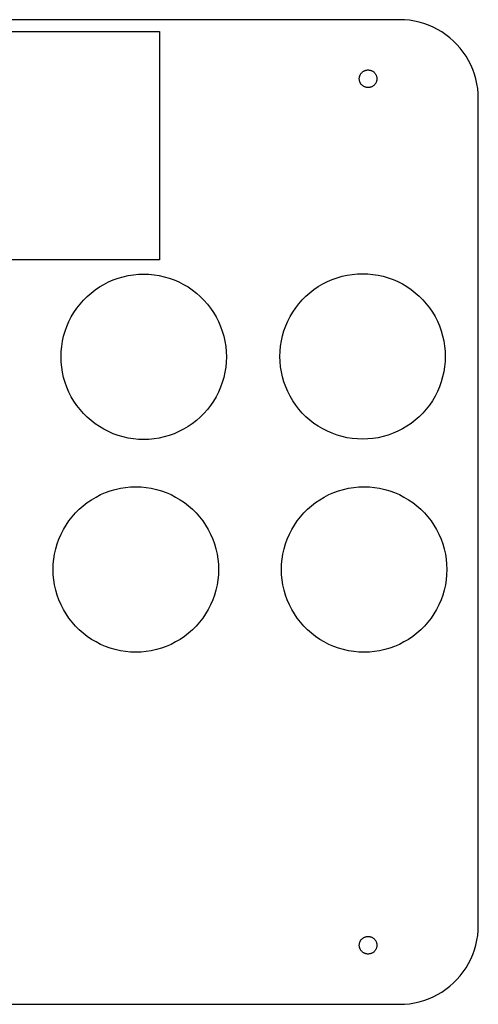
# Model space of a CAD drawing. Header units: metres. Extents: x 0 to 208, y 0 to 125.
# Tile 3 of 3: x 150 to 208, y 0 to 125. Entities that reach past the tile are written whole.
import ezdxf

# ---------------------------------------------------------------- set-up
doc = ezdxf.new("R2010")
doc.units = ezdxf.units.M

msp = doc.modelspace()

# ---------------------------------------------------------------- linework, layer by layer
for p, q in [((198.5, 125), (102.5, 125)), ((199.128, 124.98), (198.5, 125)), ((199.753, 124.921), (199.128, 124.98)), ((200.374, 124.823), (199.753, 124.921)), ((200.987, 124.686), (200.374, 124.823)), ((201.59, 124.511), (200.987, 124.686)), ((202.181, 124.298), (201.59, 124.511)), ((202.758, 124.048), (202.181, 124.298)), ((203.318, 123.763), (202.758, 124.048)), ((203.858, 123.443), (203.318, 123.763)), ((138, 123.5), (168, 123.5)), ((168, 123.5), (168, 94.5)), ((204.378, 123.09), (203.858, 123.443)), ((204.874, 122.705), (204.378, 123.09)), ((205.345, 122.29), (204.874, 122.705)), ((205.79, 121.845), (205.345, 122.29)), ((206.205, 121.374), (205.79, 121.845)), ((206.59, 120.878), (206.205, 121.374)), ((206.943, 120.358), (206.59, 120.878)), ((207.263, 119.818), (206.943, 120.358)), ((207.548, 119.258), (207.263, 119.818)), ((207.798, 118.681), (207.548, 119.258)), ((193.38, 117.5), (193.382, 117.57)), ((193.382, 117.43), (193.38, 117.5)), ((193.382, 117.57), (193.389, 117.64)), ((193.389, 117.64), (193.4, 117.71)), ((193.4, 117.71), (193.415, 117.779)), ((193.415, 117.779), (193.435, 117.846)), ((193.435, 117.846), (193.459, 117.912)), ((193.459, 117.912), (193.487, 117.977)), ((193.487, 117.977), (193.519, 118.04)), ((193.519, 118.04), (193.554, 118.1)), ((193.554, 118.1), (193.594, 118.158)), ((193.594, 118.158), (193.637, 118.214)), ((193.637, 118.214), (193.684, 118.267)), ((193.684, 118.267), (193.733, 118.316)), ((193.733, 118.316), (193.786, 118.363)), ((193.786, 118.363), (193.842, 118.406)), ((193.842, 118.406), (193.9, 118.446)), ((193.9, 118.446), (193.96, 118.481)), ((193.96, 118.481), (194.023, 118.513)), ((194.023, 118.513), (194.088, 118.541)), ((194.088, 118.541), (194.154, 118.565)), ((194.154, 118.565), (194.221, 118.585)), ((194.221, 118.585), (194.29, 118.6)), ((194.29, 118.6), (194.36, 118.611)), ((194.36, 118.611), (194.43, 118.618)), ((194.43, 118.618), (194.5, 118.62)), ((194.5, 118.62), (194.57, 118.618)), ((194.57, 118.618), (194.64, 118.611)), ((194.64, 118.611), (194.71, 118.6)), ((194.71, 118.6), (194.779, 118.585)), ((194.779, 118.585), (194.846, 118.565)), ((194.846, 118.565), (194.912, 118.541)), ((194.912, 118.541), (194.977, 118.513)), ((194.977, 118.513), (195.04, 118.481)), ((195.04, 118.481), (195.1, 118.446)), ((195.1, 118.446), (195.158, 118.406)), ((195.158, 118.406), (195.214, 118.363)), ((195.214, 118.363), (195.267, 118.316)), ((195.267, 118.316), (195.316, 118.267)), ((195.316, 118.267), (195.363, 118.214)), ((195.363, 118.214), (195.406, 118.158)), ((195.406, 118.158), (195.446, 118.1)), ((195.446, 118.1), (195.481, 118.04)), ((195.481, 118.04), (195.513, 117.977)), ((195.513, 117.977), (195.541, 117.912)), ((195.541, 117.912), (195.565, 117.846)), ((195.565, 117.846), (195.585, 117.779)), ((195.585, 117.779), (195.6, 117.71)), ((195.6, 117.71), (195.611, 117.64)), ((195.611, 117.64), (195.618, 117.57)), ((195.618, 117.57), (195.62, 117.5)), ((195.62, 117.5), (195.618, 117.43)), ((208.011, 118.09), (207.798, 118.681)), ((208.186, 117.487), (208.011, 118.09)), ((193.389, 117.36), (193.382, 117.43)), ((193.4, 117.29), (193.389, 117.36)), ((193.415, 117.221), (193.4, 117.29)), ((193.435, 117.154), (193.415, 117.221)), ((193.459, 117.088), (193.435, 117.154)), ((193.487, 117.023), (193.459, 117.088)), ((193.519, 116.96), (193.487, 117.023)), ((193.554, 116.9), (193.519, 116.96)), ((193.594, 116.842), (193.554, 116.9)), ((193.637, 116.786), (193.594, 116.842)), ((193.684, 116.733), (193.637, 116.786)), ((193.733, 116.684), (193.684, 116.733)), ((193.786, 116.637), (193.733, 116.684)), ((193.842, 116.594), (193.786, 116.637)), ((193.9, 116.554), (193.842, 116.594)), ((193.96, 116.519), (193.9, 116.554)), ((194.023, 116.487), (193.96, 116.519)), ((194.088, 116.459), (194.023, 116.487)), ((194.154, 116.435), (194.088, 116.459)), ((194.221, 116.415), (194.154, 116.435)), ((194.29, 116.4), (194.221, 116.415)), ((194.36, 116.389), (194.29, 116.4)), ((194.43, 116.382), (194.36, 116.389)), ((194.5, 116.38), (194.43, 116.382)), ((194.57, 116.382), (194.5, 116.38)), ((194.64, 116.389), (194.57, 116.382)), ((194.71, 116.4), (194.64, 116.389)), ((194.779, 116.415), (194.71, 116.4)), ((194.846, 116.435), (194.779, 116.415)), ((194.912, 116.459), (194.846, 116.435)), ((194.977, 116.487), (194.912, 116.459)), ((195.04, 116.519), (194.977, 116.487)), ((195.1, 116.554), (195.04, 116.519)), ((195.158, 116.594), (195.1, 116.554)), ((195.214, 116.637), (195.158, 116.594)), ((195.267, 116.684), (195.214, 116.637)), ((195.316, 116.733), (195.267, 116.684)), ((195.363, 116.786), (195.316, 116.733)), ((195.406, 116.842), (195.363, 116.786)), ((195.446, 116.9), (195.406, 116.842)), ((195.481, 116.96), (195.446, 116.9)), ((195.513, 117.023), (195.481, 116.96)), ((195.541, 117.088), (195.513, 117.023)), ((195.565, 117.154), (195.541, 117.088)), ((195.585, 117.221), (195.565, 117.154)), ((195.6, 117.29), (195.585, 117.221)), ((195.611, 117.36), (195.6, 117.29)), ((195.618, 117.43), (195.611, 117.36)), ((208.323, 116.874), (208.186, 117.487)), ((208.421, 116.253), (208.323, 116.874)), ((208.48, 115.628), (208.421, 116.253)), ((208.5, 115), (208.48, 115.628)), ((208.5, 10), (208.5, 115)), ((168, 94.5), (138, 94.5)), ((163.389, 92.3701), (164.032, 92.514)), ((164.032, 92.514), (164.684, 92.6172)), ((164.684, 92.6172), (165.341, 92.6793)), ((165.341, 92.6793), (166, 92.7)), ((166, 92.7), (166.659, 92.6793)), ((166.659, 92.6793), (167.316, 92.6172)), ((167.316, 92.6172), (167.967, 92.514)), ((167.967, 92.514), (168.611, 92.3701)), ((191.189, 92.4201), (191.832, 92.564)), ((191.832, 92.564), (192.484, 92.6672)), ((192.484, 92.6672), (193.141, 92.7293)), ((193.141, 92.7293), (193.8, 92.75)), ((193.8, 92.75), (194.459, 92.7293)), ((194.459, 92.7293), (195.116, 92.6672)), ((195.116, 92.6672), (195.768, 92.564)), ((195.768, 92.564), (196.411, 92.4201)), ((160.374, 91.0654), (160.942, 91.4012)), ((160.942, 91.4012), (161.529, 91.7007)), ((161.529, 91.7007), (162.135, 91.9626)), ((162.135, 91.9626), (162.755, 92.1861)), ((162.755, 92.1861), (163.389, 92.3701)), ((168.611, 92.3701), (169.245, 92.1861)), ((169.245, 92.1861), (169.865, 91.9626)), ((169.865, 91.9626), (170.471, 91.7007)), ((170.471, 91.7007), (171.058, 91.4012)), ((171.058, 91.4012), (171.626, 91.0654)), ((188.174, 91.1154), (188.742, 91.4512)), ((188.742, 91.4512), (189.329, 91.7507)), ((189.329, 91.7507), (189.935, 92.0126)), ((189.935, 92.0126), (190.555, 92.2361)), ((190.555, 92.2361), (191.189, 92.4201)), ((196.411, 92.4201), (197.045, 92.2361)), ((197.045, 92.2361), (197.665, 92.0126)), ((197.665, 92.0126), (198.271, 91.7507)), ((198.271, 91.7507), (198.858, 91.4512)), ((198.858, 91.4512), (199.426, 91.1154)), ((158.812, 89.8542), (159.307, 90.2904)), ((159.307, 90.2904), (159.828, 90.6947)), ((159.828, 90.6947), (160.374, 91.0654)), ((171.626, 91.0654), (172.172, 90.6947)), ((172.172, 90.6947), (172.693, 90.2904)), ((172.693, 90.2904), (173.188, 89.8542)), ((186.612, 89.9042), (187.107, 90.3404)), ((187.107, 90.3404), (187.628, 90.7447)), ((187.628, 90.7447), (188.174, 91.1154)), ((199.426, 91.1154), (199.972, 90.7447)), ((199.972, 90.7447), (200.493, 90.3404)), ((200.493, 90.3404), (200.988, 89.9042)), ((157.505, 88.3717), (157.91, 88.8929)), ((157.91, 88.8929), (158.346, 89.3877)), ((158.346, 89.3877), (158.812, 89.8542)), ((173.188, 89.8542), (173.654, 89.3877)), ((173.654, 89.3877), (174.09, 88.8929)), ((174.09, 88.8929), (174.495, 88.3717)), ((185.305, 88.4217), (185.71, 88.9429)), ((185.71, 88.9429), (186.146, 89.4377)), ((186.146, 89.4377), (186.612, 89.9042)), ((200.988, 89.9042), (201.454, 89.4377)), ((201.454, 89.4377), (201.89, 88.9429)), ((201.89, 88.9429), (202.295, 88.4217)), ((156.799, 87.2584), (157.135, 87.8262)), ((157.135, 87.8262), (157.505, 88.3717)), ((174.495, 88.3717), (174.865, 87.8262)), ((174.865, 87.8262), (175.201, 87.2584)), ((184.599, 87.3084), (184.935, 87.8762)), ((184.935, 87.8762), (185.305, 88.4217)), ((202.295, 88.4217), (202.665, 87.8762)), ((202.665, 87.8762), (203.001, 87.3084)), ((156.237, 86.0653), (156.499, 86.6707)), ((156.499, 86.6707), (156.799, 87.2584)), ((175.201, 87.2584), (175.501, 86.6707)), ((175.501, 86.6707), (175.763, 86.0653)), ((184.037, 86.1153), (184.299, 86.7207)), ((184.299, 86.7207), (184.599, 87.3084)), ((203.001, 87.3084), (203.301, 86.7207)), ((203.301, 86.7207), (203.563, 86.1153)), ((155.83, 84.8112), (156.014, 85.4447)), ((156.014, 85.4447), (156.237, 86.0653)), ((175.763, 86.0653), (175.986, 85.4447)), ((175.986, 85.4447), (176.17, 84.8112)), ((183.63, 84.8612), (183.814, 85.4947)), ((183.814, 85.4947), (184.037, 86.1153)), ((203.563, 86.1153), (203.786, 85.4947)), ((203.786, 85.4947), (203.97, 84.8612)), ((155.583, 83.516), (155.686, 84.1675)), ((155.686, 84.1675), (155.83, 84.8112)), ((176.17, 84.8112), (176.314, 84.1675)), ((176.314, 84.1675), (176.417, 83.516)), ((183.383, 83.566), (183.486, 84.2175)), ((183.486, 84.2175), (183.63, 84.8612)), ((203.97, 84.8612), (204.114, 84.2175)), ((204.114, 84.2175), (204.217, 83.566)), ((155.5, 82.2), (155.521, 82.8593)), ((155.521, 82.8593), (155.583, 83.516)), ((176.417, 83.516), (176.479, 82.8593)), ((176.479, 82.8593), (176.5, 82.2)), ((183.3, 82.25), (183.321, 82.9093)), ((183.321, 82.9093), (183.383, 83.566)), ((204.217, 83.566), (204.279, 82.9093)), ((204.279, 82.9093), (204.3, 82.25)), ((155.521, 81.5407), (155.5, 82.2)), ((155.583, 80.884), (155.521, 81.5407)), ((176.479, 81.5407), (176.417, 80.884)), ((176.5, 82.2), (176.479, 81.5407)), ((183.321, 81.5907), (183.3, 82.25)), ((183.383, 80.934), (183.321, 81.5907)), ((204.279, 81.5907), (204.217, 80.934)), ((204.3, 82.25), (204.279, 81.5907)), ((155.686, 80.2325), (155.583, 80.884)), ((155.83, 79.5887), (155.686, 80.2325)), ((176.314, 80.2325), (176.17, 79.5887)), ((176.417, 80.884), (176.314, 80.2325)), ((183.486, 80.2825), (183.383, 80.934)), ((183.63, 79.6387), (183.486, 80.2825)), ((204.114, 80.2825), (203.97, 79.6387)), ((204.217, 80.934), (204.114, 80.2825)), ((156.014, 78.9553), (155.83, 79.5887)), ((156.237, 78.3347), (156.014, 78.9553)), ((175.986, 78.9553), (175.763, 78.3347)), ((176.17, 79.5887), (175.986, 78.9553)), ((183.814, 79.0053), (183.63, 79.6387)), ((184.037, 78.3847), (183.814, 79.0053)), ((203.786, 79.0053), (203.563, 78.3847)), ((203.97, 79.6387), (203.786, 79.0053)), ((156.499, 77.7293), (156.237, 78.3347)), ((156.799, 77.1416), (156.499, 77.7293)), ((175.501, 77.7293), (175.201, 77.1416)), ((175.763, 78.3347), (175.501, 77.7293)), ((184.299, 77.7793), (184.037, 78.3847)), ((184.599, 77.1916), (184.299, 77.7793)), ((203.301, 77.7793), (203.001, 77.1916)), ((203.563, 78.3847), (203.301, 77.7793)), ((157.135, 76.5738), (156.799, 77.1416)), ((157.505, 76.0282), (157.135, 76.5738)), ((174.865, 76.5738), (174.495, 76.0282)), ((175.201, 77.1416), (174.865, 76.5738)), ((184.935, 76.6238), (184.599, 77.1916)), ((185.305, 76.0782), (184.935, 76.6238)), ((202.665, 76.6238), (202.295, 76.0782)), ((203.001, 77.1916), (202.665, 76.6238)), ((157.91, 75.507), (157.505, 76.0282)), ((158.346, 75.0123), (157.91, 75.507)), ((158.812, 74.5458), (158.346, 75.0123)), ((173.654, 75.0123), (173.188, 74.5458)), ((174.09, 75.507), (173.654, 75.0123)), ((174.495, 76.0282), (174.09, 75.507)), ((185.71, 75.557), (185.305, 76.0782)), ((186.146, 75.0622), (185.71, 75.557)), ((186.612, 74.5958), (186.146, 75.0622)), ((201.454, 75.0622), (200.988, 74.5958)), ((201.89, 75.557), (201.454, 75.0622)), ((202.295, 76.0782), (201.89, 75.557)), ((159.307, 74.1096), (158.812, 74.5458)), ((159.828, 73.7053), (159.307, 74.1096)), ((172.693, 74.1096), (172.172, 73.7053)), ((173.188, 74.5458), (172.693, 74.1096)), ((187.107, 74.1596), (186.612, 74.5958)), ((187.628, 73.7553), (187.107, 74.1596)), ((188.174, 73.3846), (187.628, 73.7553)), ((199.972, 73.7553), (199.426, 73.3846)), ((200.493, 74.1596), (199.972, 73.7553)), ((200.988, 74.5958), (200.493, 74.1596)), ((160.374, 73.3345), (159.828, 73.7053)), ((160.942, 72.9988), (160.374, 73.3345)), ((161.529, 72.6993), (160.942, 72.9988)), ((162.135, 72.4373), (161.529, 72.6993)), ((170.471, 72.6993), (169.865, 72.4373)), ((171.058, 72.9988), (170.471, 72.6993)), ((171.626, 73.3345), (171.058, 72.9988)), ((172.172, 73.7053), (171.626, 73.3345)), ((188.742, 73.0488), (188.174, 73.3846)), ((189.329, 72.7493), (188.742, 73.0488)), ((189.935, 72.4873), (189.329, 72.7493)), ((198.271, 72.7493), (197.665, 72.4873)), ((198.858, 73.0488), (198.271, 72.7493)), ((199.426, 73.3846), (198.858, 73.0488)), ((162.755, 72.2139), (162.135, 72.4373)), ((163.389, 72.0299), (162.755, 72.2139)), ((164.032, 71.886), (163.389, 72.0299)), ((164.684, 71.7828), (164.032, 71.886)), ((165.341, 71.7207), (164.684, 71.7828)), ((166, 71.7), (165.341, 71.7207)), ((166.659, 71.7207), (166, 71.7)), ((167.316, 71.7828), (166.659, 71.7207)), ((167.967, 71.886), (167.316, 71.7828)), ((168.611, 72.0299), (167.967, 71.886)), ((169.245, 72.2139), (168.611, 72.0299)), ((169.865, 72.4373), (169.245, 72.2139)), ((190.555, 72.2639), (189.935, 72.4873)), ((191.189, 72.0799), (190.555, 72.2639)), ((191.832, 71.936), (191.189, 72.0799)), ((192.484, 71.8328), (191.832, 71.936)), ((193.141, 71.7707), (192.484, 71.8328)), ((193.8, 71.75), (193.141, 71.7707)), ((194.459, 71.7707), (193.8, 71.75)), ((195.116, 71.8328), (194.459, 71.7707)), ((195.768, 71.936), (195.116, 71.8328)), ((196.411, 72.0799), (195.768, 71.936)), ((197.045, 72.2639), (196.411, 72.0799)), ((197.665, 72.4873), (197.045, 72.2639)), ((161.135, 64.9626), (161.755, 65.1861)), ((161.755, 65.1861), (162.389, 65.3701)), ((162.389, 65.3701), (163.032, 65.514)), ((163.032, 65.514), (163.684, 65.6172)), ((163.684, 65.6172), (164.341, 65.6793)), ((164.341, 65.6793), (165, 65.7)), ((165, 65.7), (165.659, 65.6793)), ((165.659, 65.6793), (166.316, 65.6172)), ((166.316, 65.6172), (166.967, 65.514)), ((166.967, 65.514), (167.611, 65.3701)), ((167.611, 65.3701), (168.245, 65.1861)), ((168.245, 65.1861), (168.865, 64.9626)), ((190.135, 64.9626), (190.755, 65.1861)), ((190.755, 65.1861), (191.389, 65.3701)), ((191.389, 65.3701), (192.032, 65.514)), ((192.032, 65.514), (192.684, 65.6172)), ((192.684, 65.6172), (193.341, 65.6793)), ((193.341, 65.6793), (194, 65.7)), ((194, 65.7), (194.659, 65.6793)), ((194.659, 65.6793), (195.316, 65.6172)), ((195.316, 65.6172), (195.967, 65.514)), ((195.967, 65.514), (196.611, 65.3701)), ((196.611, 65.3701), (197.245, 65.1861)), ((197.245, 65.1861), (197.865, 64.9626)), ((158.828, 63.6947), (159.374, 64.0654)), ((159.374, 64.0654), (159.942, 64.4012)), ((159.942, 64.4012), (160.529, 64.7007)), ((160.529, 64.7007), (161.135, 64.9626)), ((168.865, 64.9626), (169.471, 64.7007)), ((169.471, 64.7007), (170.058, 64.4012)), ((170.058, 64.4012), (170.626, 64.0654)), ((170.626, 64.0654), (171.172, 63.6947)), ((187.828, 63.6947), (188.374, 64.0654)), ((188.374, 64.0654), (188.942, 64.4012)), ((188.942, 64.4012), (189.529, 64.7007)), ((189.529, 64.7007), (190.135, 64.9626)), ((197.865, 64.9626), (198.471, 64.7007)), ((198.471, 64.7007), (199.058, 64.4012)), ((199.058, 64.4012), (199.626, 64.0654)), ((199.626, 64.0654), (200.172, 63.6947)), ((157.346, 62.3877), (157.812, 62.8542)), ((157.812, 62.8542), (158.307, 63.2904)), ((158.307, 63.2904), (158.828, 63.6947)), ((171.172, 63.6947), (171.693, 63.2904)), ((171.693, 63.2904), (172.188, 62.8542)), ((172.188, 62.8542), (172.654, 62.3877)), ((186.346, 62.3877), (186.812, 62.8542)), ((186.812, 62.8542), (187.307, 63.2904)), ((187.307, 63.2904), (187.828, 63.6947)), ((200.172, 63.6947), (200.693, 63.2904)), ((200.693, 63.2904), (201.188, 62.8542)), ((201.188, 62.8542), (201.654, 62.3877)), ((156.135, 60.8262), (156.505, 61.3717)), ((156.505, 61.3717), (156.91, 61.8929)), ((156.91, 61.8929), (157.346, 62.3877)), ((172.654, 62.3877), (173.09, 61.8929)), ((173.09, 61.8929), (173.495, 61.3717)), ((173.495, 61.3717), (173.865, 60.8262)), ((185.135, 60.8262), (185.505, 61.3717)), ((185.505, 61.3717), (185.91, 61.8929)), ((185.91, 61.8929), (186.346, 62.3877)), ((201.654, 62.3877), (202.09, 61.8929)), ((202.09, 61.8929), (202.495, 61.3717)), ((202.495, 61.3717), (202.865, 60.8262)), ((155.499, 59.6707), (155.799, 60.2584)), ((155.799, 60.2584), (156.135, 60.8262)), ((173.865, 60.8262), (174.201, 60.2584)), ((174.201, 60.2584), (174.501, 59.6707)), ((184.499, 59.6707), (184.799, 60.2584)), ((184.799, 60.2584), (185.135, 60.8262)), ((202.865, 60.8262), (203.201, 60.2584)), ((203.201, 60.2584), (203.501, 59.6707)), ((155.014, 58.4447), (155.237, 59.0653)), ((155.237, 59.0653), (155.499, 59.6707)), ((174.501, 59.6707), (174.763, 59.0653)), ((174.763, 59.0653), (174.986, 58.4447)), ((184.014, 58.4447), (184.237, 59.0653)), ((184.237, 59.0653), (184.499, 59.6707)), ((203.501, 59.6707), (203.763, 59.0653)), ((203.763, 59.0653), (203.986, 58.4447)), ((154.686, 57.1675), (154.83, 57.8112)), ((154.83, 57.8112), (155.014, 58.4447)), ((174.986, 58.4447), (175.17, 57.8112)), ((175.17, 57.8112), (175.314, 57.1675)), ((183.686, 57.1675), (183.83, 57.8112)), ((183.83, 57.8112), (184.014, 58.4447)), ((203.986, 58.4447), (204.17, 57.8112)), ((204.17, 57.8112), (204.314, 57.1675)), ((154.521, 55.8593), (154.583, 56.516)), ((154.583, 56.516), (154.686, 57.1675)), ((175.314, 57.1675), (175.417, 56.516)), ((175.417, 56.516), (175.479, 55.8593)), ((183.521, 55.8593), (183.583, 56.516)), ((183.583, 56.516), (183.686, 57.1675)), ((204.314, 57.1675), (204.417, 56.516)), ((204.417, 56.516), (204.479, 55.8593)), ((154.5, 55.2), (154.521, 55.8593)), ((154.521, 54.5407), (154.5, 55.2)), ((175.479, 55.8593), (175.5, 55.2)), ((175.5, 55.2), (175.479, 54.5407)), ((183.5, 55.2), (183.521, 55.8593)), ((183.521, 54.5407), (183.5, 55.2)), ((204.479, 55.8593), (204.5, 55.2)), ((204.5, 55.2), (204.479, 54.5407)), ((154.583, 53.884), (154.521, 54.5407)), ((154.686, 53.2325), (154.583, 53.884)), ((175.417, 53.884), (175.314, 53.2325)), ((175.479, 54.5407), (175.417, 53.884)), ((183.583, 53.884), (183.521, 54.5407)), ((183.686, 53.2325), (183.583, 53.884)), ((204.417, 53.884), (204.314, 53.2325)), ((204.479, 54.5407), (204.417, 53.884)), ((154.83, 52.5887), (154.686, 53.2325)), ((155.014, 51.9553), (154.83, 52.5887)), ((175.17, 52.5887), (174.986, 51.9553)), ((175.314, 53.2325), (175.17, 52.5887)), ((183.83, 52.5887), (183.686, 53.2325)), ((184.014, 51.9553), (183.83, 52.5887)), ((204.17, 52.5887), (203.986, 51.9553)), ((204.314, 53.2325), (204.17, 52.5887)), ((155.237, 51.3347), (155.014, 51.9553)), ((155.499, 50.7293), (155.237, 51.3347)), ((174.763, 51.3347), (174.501, 50.7293)), ((174.986, 51.9553), (174.763, 51.3347)), ((184.237, 51.3347), (184.014, 51.9553)), ((184.499, 50.7293), (184.237, 51.3347)), ((203.763, 51.3347), (203.501, 50.7293)), ((203.986, 51.9553), (203.763, 51.3347)), ((155.799, 50.1416), (155.499, 50.7293)), ((156.135, 49.5738), (155.799, 50.1416)), ((174.201, 50.1416), (173.865, 49.5738)), ((174.501, 50.7293), (174.201, 50.1416)), ((184.799, 50.1416), (184.499, 50.7293)), ((185.135, 49.5738), (184.799, 50.1416)), ((203.201, 50.1416), (202.865, 49.5738)), ((203.501, 50.7293), (203.201, 50.1416)), ((156.505, 49.0282), (156.135, 49.5738)), ((156.91, 48.507), (156.505, 49.0282)), ((173.495, 49.0282), (173.09, 48.507)), ((173.865, 49.5738), (173.495, 49.0282)), ((185.505, 49.0282), (185.135, 49.5738)), ((185.91, 48.507), (185.505, 49.0282)), ((202.495, 49.0282), (202.09, 48.507)), ((202.865, 49.5738), (202.495, 49.0282)), ((157.346, 48.0123), (156.91, 48.507)), ((157.812, 47.5458), (157.346, 48.0123)), ((158.307, 47.1096), (157.812, 47.5458)), ((172.188, 47.5458), (171.693, 47.1096)), ((172.654, 48.0123), (172.188, 47.5458)), ((173.09, 48.507), (172.654, 48.0123)), ((186.346, 48.0123), (185.91, 48.507)), ((186.812, 47.5458), (186.346, 48.0123)), ((187.307, 47.1096), (186.812, 47.5458)), ((201.188, 47.5458), (200.693, 47.1096)), ((201.654, 48.0123), (201.188, 47.5458)), ((202.09, 48.507), (201.654, 48.0123)), ((158.828, 46.7053), (158.307, 47.1096)), ((159.374, 46.3345), (158.828, 46.7053)), ((159.942, 45.9988), (159.374, 46.3345)), ((170.626, 46.3345), (170.058, 45.9988)), ((171.172, 46.7053), (170.626, 46.3345)), ((171.693, 47.1096), (171.172, 46.7053)), ((187.828, 46.7053), (187.307, 47.1096)), ((188.374, 46.3345), (187.828, 46.7053)), ((188.942, 45.9988), (188.374, 46.3345)), ((199.626, 46.3345), (199.058, 45.9988)), ((200.172, 46.7053), (199.626, 46.3345)), ((200.693, 47.1096), (200.172, 46.7053)), ((160.529, 45.6993), (159.942, 45.9988)), ((161.135, 45.4373), (160.529, 45.6993)), ((161.755, 45.2139), (161.135, 45.4373)), ((162.389, 45.0299), (161.755, 45.2139)), ((163.032, 44.886), (162.389, 45.0299)), ((167.611, 45.0299), (166.967, 44.886)), ((168.245, 45.2139), (167.611, 45.0299)), ((168.865, 45.4373), (168.245, 45.2139)), ((169.471, 45.6993), (168.865, 45.4373)), ((170.058, 45.9988), (169.471, 45.6993)), ((189.529, 45.6993), (188.942, 45.9988)), ((190.135, 45.4373), (189.529, 45.6993)), ((190.755, 45.2139), (190.135, 45.4373)), ((191.389, 45.0299), (190.755, 45.2139)), ((192.032, 44.886), (191.389, 45.0299)), ((196.611, 45.0299), (195.967, 44.886)), ((197.245, 45.2139), (196.611, 45.0299)), ((197.865, 45.4373), (197.245, 45.2139)), ((198.471, 45.6993), (197.865, 45.4373)), ((199.058, 45.9988), (198.471, 45.6993)), ((163.684, 44.7828), (163.032, 44.886)), ((164.341, 44.7207), (163.684, 44.7828)), ((165, 44.7), (164.341, 44.7207)), ((165.659, 44.7207), (165, 44.7)), ((166.316, 44.7828), (165.659, 44.7207)), ((166.967, 44.886), (166.316, 44.7828)), ((192.684, 44.7828), (192.032, 44.886)), ((193.341, 44.7207), (192.684, 44.7828)), ((194, 44.7), (193.341, 44.7207)), ((194.659, 44.7207), (194, 44.7)), ((195.316, 44.7828), (194.659, 44.7207)), ((195.967, 44.886), (195.316, 44.7828)), ((208.48, 9.3721), (208.5, 10)), ((208.421, 8.74667), (208.48, 9.3721)), ((193.38, 7.5), (193.382, 7.57031)), ((193.382, 7.42967), (193.38, 7.5)), ((193.382, 7.57031), (193.389, 7.64037)), ((193.389, 7.64037), (193.4, 7.70985)), ((193.4, 7.70985), (193.415, 7.77852)), ((193.415, 7.77852), (193.435, 7.84608)), ((193.435, 7.84608), (193.459, 7.91229)), ((193.459, 7.91229), (193.487, 7.97687)), ((193.487, 7.97687), (193.519, 8.03955)), ((193.519, 8.03955), (193.554, 8.10011)), ((193.554, 8.10011), (193.594, 8.15831)), ((193.594, 8.15831), (193.637, 8.21391)), ((193.637, 8.21391), (193.684, 8.26668)), ((193.684, 8.26668), (193.733, 8.31644)), ((193.733, 8.31644), (193.786, 8.36296)), ((193.786, 8.36296), (193.842, 8.4061)), ((193.842, 8.4061), (193.9, 8.44563)), ((193.9, 8.44563), (193.96, 8.48146)), ((193.96, 8.48146), (194.023, 8.5134)), ((194.023, 8.5134), (194.088, 8.54134)), ((194.088, 8.54134), (194.154, 8.56517)), ((194.154, 8.56517), (194.221, 8.58481)), ((194.221, 8.58481), (194.29, 8.60016)), ((194.29, 8.60016), (194.36, 8.61116)), ((194.36, 8.61116), (194.43, 8.61778)), ((194.43, 8.61778), (194.5, 8.62)), ((194.5, 8.62), (194.57, 8.61778)), ((194.57, 8.61778), (194.64, 8.61116)), ((194.64, 8.61116), (194.71, 8.60016)), ((194.71, 8.60016), (194.779, 8.58481)), ((194.779, 8.58481), (194.846, 8.56517)), ((194.846, 8.56517), (194.912, 8.54134)), ((194.912, 8.54134), (194.977, 8.5134)), ((194.977, 8.5134), (195.04, 8.48146)), ((195.04, 8.48146), (195.1, 8.44563)), ((195.1, 8.44563), (195.158, 8.4061)), ((195.158, 8.4061), (195.214, 8.36296)), ((195.214, 8.36296), (195.267, 8.31644)), ((195.267, 8.31644), (195.316, 8.26668)), ((195.316, 8.26668), (195.363, 8.21391)), ((195.363, 8.21391), (195.406, 8.15831)), ((195.406, 8.15831), (195.446, 8.10011)), ((195.446, 8.10011), (195.481, 8.03955)), ((195.481, 8.03955), (195.513, 7.97687)), ((195.513, 7.97687), (195.541, 7.91229)), ((195.541, 7.91229), (195.565, 7.84608)), ((195.565, 7.84608), (195.585, 7.77852)), ((195.585, 7.77852), (195.6, 7.70985)), ((195.6, 7.70985), (195.611, 7.64037)), ((195.611, 7.64037), (195.618, 7.57031)), ((195.618, 7.57031), (195.62, 7.5)), ((195.62, 7.5), (195.618, 7.42967)), ((208.011, 6.90984), (208.186, 7.51311)), ((208.186, 7.51311), (208.323, 8.12619)), ((208.323, 8.12619), (208.421, 8.74667)), ((193.389, 7.35962), (193.382, 7.42967)), ((193.4, 7.29013), (193.389, 7.35962)), ((193.415, 7.22147), (193.4, 7.29013)), ((193.435, 7.1539), (193.415, 7.22147)), ((193.459, 7.08769), (193.435, 7.1539)), ((193.487, 7.02312), (193.459, 7.08769)), ((193.519, 6.96043), (193.487, 7.02312)), ((193.554, 6.89987), (193.519, 6.96043)), ((193.594, 6.84167), (193.554, 6.89987)), ((193.637, 6.78607), (193.594, 6.84167)), ((193.684, 6.73331), (193.637, 6.78607)), ((193.733, 6.68355), (193.684, 6.73331)), ((193.786, 6.63702), (193.733, 6.68355)), ((193.842, 6.59389), (193.786, 6.63702)), ((193.9, 6.55435), (193.842, 6.59389)), ((193.96, 6.51852), (193.9, 6.55435)), ((194.023, 6.48659), (193.96, 6.51852)), ((194.088, 6.45865), (194.023, 6.48659)), ((194.154, 6.43481), (194.088, 6.45865)), ((194.221, 6.41518), (194.154, 6.43481)), ((194.29, 6.39983), (194.221, 6.41518)), ((194.36, 6.38882), (194.29, 6.39983)), ((194.43, 6.3822), (194.36, 6.38882)), ((194.5, 6.37999), (194.43, 6.3822)), ((194.57, 6.3822), (194.5, 6.37999)), ((194.64, 6.38882), (194.57, 6.3822)), ((194.71, 6.39983), (194.64, 6.38882)), ((194.779, 6.41518), (194.71, 6.39983)), ((194.846, 6.43481), (194.779, 6.41518)), ((194.912, 6.45865), (194.846, 6.43481)), ((194.977, 6.48659), (194.912, 6.45865)), ((195.04, 6.51852), (194.977, 6.48659)), ((195.1, 6.55435), (195.04, 6.51852)), ((195.158, 6.59389), (195.1, 6.55435)), ((195.214, 6.63702), (195.158, 6.59389)), ((195.267, 6.68355), (195.214, 6.63702)), ((195.316, 6.73331), (195.267, 6.68355)), ((195.363, 6.78607), (195.316, 6.73331)), ((195.406, 6.84167), (195.363, 6.78607)), ((195.446, 6.89987), (195.406, 6.84167)), ((195.481, 6.96043), (195.446, 6.89987)), ((195.513, 7.02312), (195.481, 6.96043)), ((195.541, 7.08769), (195.513, 7.02312)), ((195.565, 7.1539), (195.541, 7.08769)), ((195.585, 7.22147), (195.565, 7.1539)), ((195.6, 7.29013), (195.585, 7.22147)), ((195.611, 7.35962), (195.6, 7.29013)), ((195.618, 7.42967), (195.611, 7.35962)), ((207.548, 5.7422), (207.798, 6.31876)), ((207.798, 6.31876), (208.011, 6.90984)), ((206.943, 4.64174), (207.263, 5.18246)), ((207.263, 5.18246), (207.548, 5.7422)), ((206.205, 3.62576), (206.59, 4.12215)), ((206.59, 4.12215), (206.943, 4.64174)), ((204.874, 2.29486), (205.345, 2.71031)), ((205.345, 2.71031), (205.79, 3.15453)), ((205.79, 3.15453), (206.205, 3.62576)), ((203.318, 1.23694), (203.858, 1.55672)), ((203.858, 1.55672), (204.378, 1.90984)), ((204.378, 1.90984), (204.874, 2.29486)), ((10, 0), (198.5, 0)), ((198.5, 0), (199.128, 0.01973)), ((199.128, 0.01973), (199.753, 0.07886)), ((199.753, 0.07886), (200.374, 0.17712)), ((200.374, 0.17712), (200.987, 0.31416)), ((200.987, 0.31416), (201.59, 0.48944)), ((201.59, 0.48944), (202.181, 0.70224)), ((202.181, 0.70224), (202.758, 0.95174)), ((202.758, 0.95174), (203.318, 1.23694))]:
    msp.add_line(p, q)

doc.saveas('drawing.dxf')
